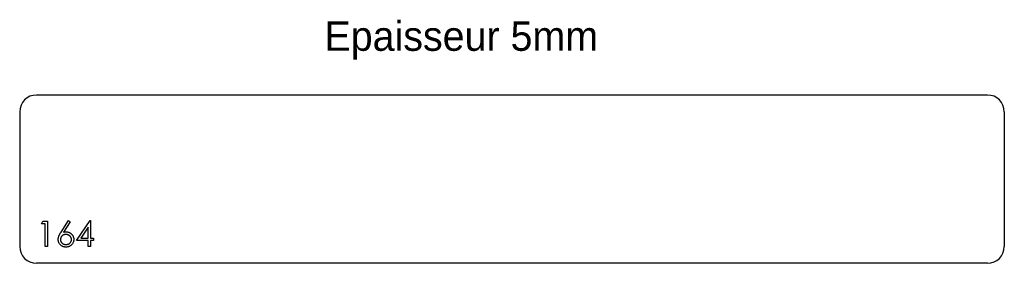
# Model space of a CAD drawing. Header units: millimetres. Extents: x 120 to 705, y 410 to 555.
import ezdxf

# ---------------------------------------------------------------- set-up
doc = ezdxf.new("R2010")
doc.units = ezdxf.units.MM
doc.header["$LTSCALE"] = 2

msp = doc.modelspace()

# ---------------------------------------------------------------- linework, layer by layer
at = {"color": 7, "linetype": 'Continuous', "lineweight": 25}
for p, q in [((694.72, 509.96), (129.72, 509.96)), ((119.72, 499.96), (119.72, 419.96)), ((704.72, 499.96), (704.72, 419.96)), ((694.72, 409.96), (129.72, 409.96))]:
    msp.add_line(p, q, dxfattribs=at)
at = {"color": 1, "linetype": 'Continuous', "lineweight": 25}
for p, q in [((132.61, 433.42), (133.49, 434.96)), ((134.92, 433.42), (132.61, 433.42)), ((133.49, 434.96), (136.26, 434.96)), ((134.92, 419.96), (134.92, 433.42)), ((136.26, 434.96), (136.26, 419.96)), ((144.28, 428.5), (148.76, 435.34)), ((149.8, 434.53), (145.84, 428.47)), ((148.76, 435.34), (149.8, 434.53)), ((153.38, 423.42), (161.57, 435.34)), ((161.57, 435.34), (161.84, 435.34)), ((161.84, 435.34), (161.84, 424.96)), ((160.49, 431.47), (156.02, 424.96)), ((160.49, 424.96), (160.49, 431.47)), ((160.49, 423.42), (153.38, 423.42)), ((156.02, 424.96), (160.49, 424.96)), ((160.49, 419.96), (160.49, 423.42)), ((161.84, 424.96), (163.57, 424.96)), ((161.84, 423.42), (161.84, 419.96)), ((163.57, 423.42), (161.84, 423.42)), ((163.57, 424.96), (163.57, 423.42)), ((136.26, 419.96), (134.92, 419.96)), ((161.84, 419.96), (160.49, 419.96))]:
    msp.add_line(p, q, dxfattribs=at)
at = {"color": 7, "linetype": 'Continuous', "lineweight": 25}
for centre, start, end in [((129.72, 499.96), 90, 180), ((694.72, 499.96), 0, 90), ((129.72, 419.96), 180, 270), ((694.72, 419.96), 270, 0)]:
    msp.add_arc(centre, 10, start, end, dxfattribs=at)
at = {"color": 1, "linetype": 'Continuous', "lineweight": 25}
for points, knots in [([(142.61, 424.14), (142.61, 424.3), (142.62, 424.61), (142.69, 425.09), (142.81, 425.58), (142.94, 425.99), (143.07, 426.33), (143.19, 426.6), (143.33, 426.89), (143.49, 427.18), (143.66, 427.5), (143.85, 427.82), (144.06, 428.16), (144.21, 428.38), (144.28, 428.5)], [0, 0, 0, 0, 0.097806, 0.199612, 0.305296, 0.415817, 0.474241, 0.537287, 0.603386, 0.674311, 0.74953, 0.828608, 0.912043, 1, 1, 1, 1]), ([(147.11, 427.07), (146.99, 427.07), (146.77, 427.06), (146.44, 427.03), (146.13, 426.96), (145.83, 426.86), (145.56, 426.74), (145.29, 426.59), (145.05, 426.41), (144.83, 426.21), (144.62, 425.99), (144.44, 425.75), (144.29, 425.5), (144.17, 425.24), (144.07, 424.97), (144, 424.68), (143.96, 424.39), (143.96, 424.19), (143.95, 424.09)], [0, 0, 0, 0, 0.070592, 0.138501, 0.20379, 0.266788, 0.329098, 0.391175, 0.453168, 0.515797, 0.577969, 0.638966, 0.698381, 0.75732, 0.816412, 0.876279, 0.936823, 1, 1, 1, 1]), ([(145.84, 428.47), (146.1, 428.51), (146.61, 428.59), (147.13, 428.61), (147.39, 428.61)], [0, 0, 0, 0, 0.5126593, 1, 1, 1, 1]), ([(150.49, 424.09), (150.49, 424.19), (150.49, 424.39), (150.43, 424.68), (150.36, 424.97), (150.25, 425.24), (150.11, 425.5), (149.93, 425.75), (149.73, 425.99), (149.5, 426.21), (149.25, 426.41), (148.98, 426.59), (148.7, 426.74), (148.41, 426.86), (148.1, 426.95), (147.78, 427.03), (147.45, 427.06), (147.22, 427.07), (147.11, 427.07)], [0, 0, 0, 0, 0.061142, 0.120001, 0.178236, 0.236496, 0.294887, 0.354677, 0.416695, 0.480633, 0.545805, 0.609735, 0.672952, 0.736001, 0.799827, 0.864767, 0.931084, 1, 1, 1, 1]), ([(147.39, 428.61), (147.54, 428.61), (147.84, 428.6), (148.28, 428.54), (148.71, 428.44), (149.11, 428.3), (149.5, 428.12), (149.87, 427.9), (150.22, 427.63), (150.55, 427.33), (150.85, 427.01), (151.12, 426.66), (151.34, 426.29), (151.52, 425.9), (151.66, 425.49), (151.77, 425.07), (151.83, 424.62), (151.83, 424.32), (151.84, 424.17)], [0, 0, 0, 0, 0.065231, 0.128405, 0.190067, 0.250943, 0.311546, 0.372863, 0.435024, 0.499072, 0.563091, 0.62551, 0.68668, 0.747283, 0.808563, 0.870742, 0.934341, 1, 1, 1, 1]), ([(147.15, 419.57), (146.95, 419.58), (146.55, 419.59), (145.96, 419.71), (145.4, 419.9), (144.86, 420.15), (144.36, 420.48), (143.91, 420.87), (143.52, 421.32), (143.2, 421.83), (142.93, 422.38), (142.75, 422.95), (142.63, 423.54), (142.61, 423.94), (142.61, 424.14)], [0, 0, 0, 0, 0.084326, 0.167035, 0.249541, 0.332707, 0.415873, 0.497777, 0.580314, 0.664533, 0.749571, 0.832474, 0.915674, 1, 1, 1, 1]), ([(143.95, 424.09), (143.96, 423.99), (143.96, 423.79), (144.01, 423.49), (144.08, 423.21), (144.19, 422.94), (144.33, 422.68), (144.49, 422.44), (144.69, 422.2), (144.91, 421.98), (145.15, 421.78), (145.41, 421.6), (145.68, 421.45), (145.97, 421.33), (146.26, 421.23), (146.57, 421.16), (146.89, 421.12), (147.11, 421.12), (147.22, 421.11)], [0, 0, 0, 0, 0.061853, 0.121284, 0.180778, 0.239273, 0.298641, 0.358186, 0.42076, 0.485205, 0.550362, 0.61365, 0.676623, 0.739108, 0.802165, 0.866717, 0.932038, 1, 1, 1, 1]), ([(151.84, 424.17), (151.83, 423.96), (151.82, 423.55), (151.7, 422.94), (151.51, 422.37), (151.25, 421.83), (150.92, 421.34), (150.52, 420.89), (150.05, 420.51), (149.54, 420.17), (148.97, 419.91), (148.39, 419.71), (147.77, 419.6), (147.36, 419.58), (147.15, 419.57)], [0, 0, 0, 0, 0.08599, 0.169108, 0.250529, 0.332256, 0.413576, 0.494126, 0.576306, 0.660713, 0.746127, 0.830015, 0.91442, 1, 1, 1, 1]), ([(147.22, 421.11), (147.33, 421.12), (147.55, 421.12), (147.87, 421.16), (148.18, 421.23), (148.48, 421.33), (148.77, 421.45), (149.04, 421.6), (149.3, 421.78), (149.54, 421.98), (149.77, 422.2), (149.95, 422.44), (150.13, 422.68), (150.26, 422.94), (150.36, 423.21), (150.44, 423.49), (150.48, 423.79), (150.49, 423.99), (150.49, 424.09)], [0, 0, 0, 0, 0.06795, 0.13326, 0.1978, 0.260846, 0.323319, 0.386282, 0.450062, 0.515208, 0.579641, 0.641817, 0.701692, 0.760769, 0.819254, 0.878738, 0.938158, 1, 1, 1, 1])]:
    msp.add_open_spline(points, degree=3, knots=knots, dxfattribs=at)

# ---------------------------------------------------------------- texts
at = {"insert": (300.8, 553.71), "char_height": 17.5, "attachment_point": 1}
msp.add_mtext_dynamic_manual_height_columns('Epaisseur 5mm', width=326.1114, gutter_width=87.5, heights=[0], dxfattribs=at)

doc.saveas('drawing.dxf')
